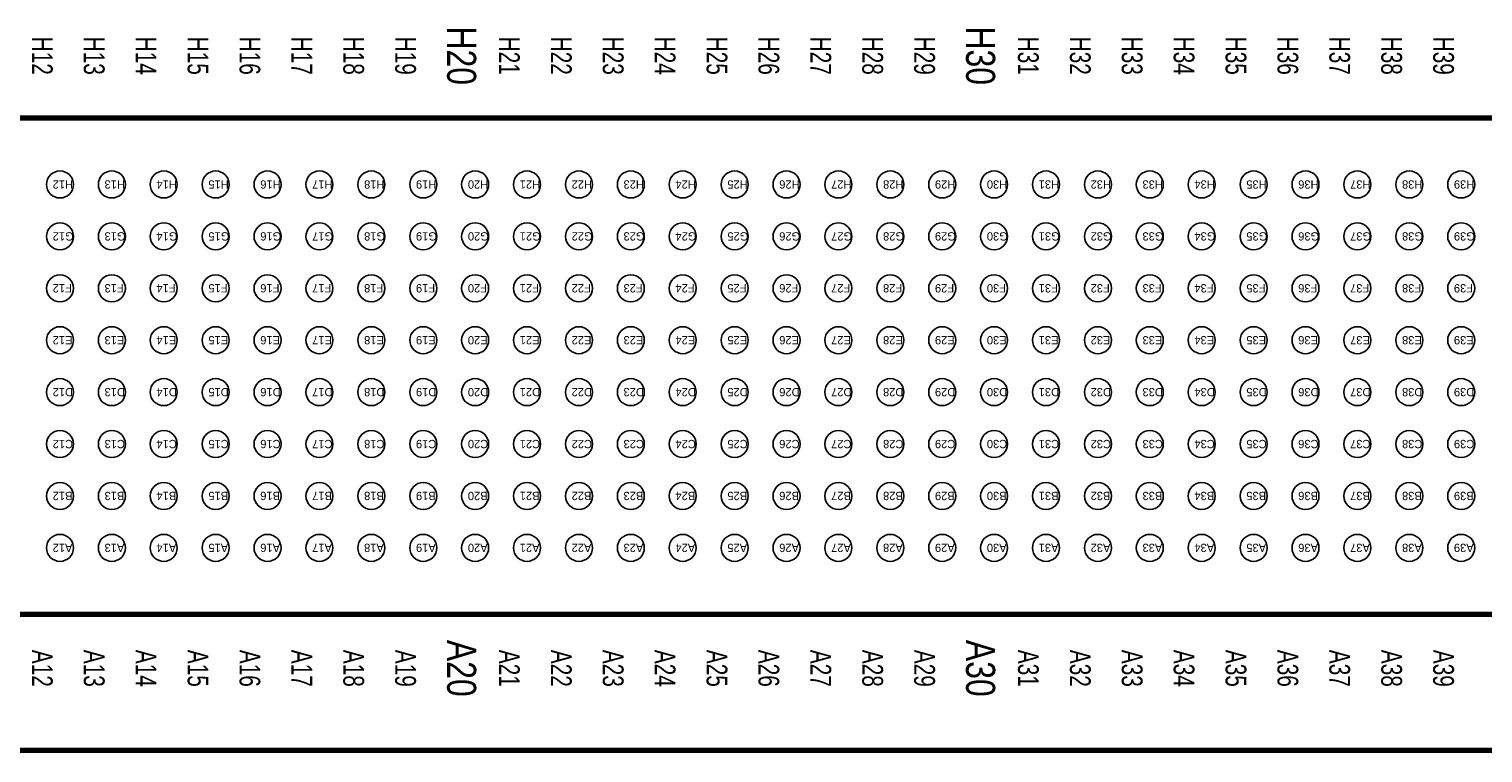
# Model space of a CAD drawing. Extents: x 0 to 180, y 0 to 69.
# Tile 3 of 15: x 27 to 62, y 0 to 18. Entities that reach past the tile are written whole.
import ezdxf
from ezdxf.enums import TextEntityAlignment as Align

# ---------------------------------------------------------------- set-up
doc = ezdxf.new("R2010")
doc.units = 0
for name, color, linetype in [('BG_OUTLINE', 254, 'CONTINUOUS'), ('PG_PIN_NUMBER', 231, 'CONTINUOUS'), ('PG_SILKSCREEN_TOP', 92, 'CONTINUOUS'), ('PIN_TOP', 150, 'CONTINUOUS')]:
    doc.layers.add(name, color=color, linetype=linetype)

msp = doc.modelspace()

# ---------------------------------------------------------------- linework, layer by layer
at = {"layer": 'BG_OUTLINE', "const_width": 0.127}
msp.add_lwpolyline([(0, 0), (96.999806, 0)], dxfattribs=at)
at = {"layer": 'PG_SILKSCREEN_TOP', "const_width": 0.127}
msp.add_lwpolyline([(78.741016, 11.647678), (78.741016, 3.327654), (10.261092, 3.327654), (10.261092, 8.637778), (9.371076, 8.637778), (9.371076, 10.157714), (10.261092, 10.157714), (10.261092, 15.467838), (78.741016, 15.467838), (78.741016, 13.247624)], dxfattribs=at)
at = {"layer": 'PIN_TOP'}
for centre in [(27.356054, 13.842746), (28.626054, 13.842746), (29.896054, 13.842746), (31.166054, 13.842746), (32.436054, 13.842746), (33.706054, 13.842746), (34.976054, 13.842746), (36.246054, 13.842746), (37.516054, 13.842746), (38.786054, 13.842746), (40.056054, 13.842746), (41.326054, 13.842746), (42.596054, 13.842746), (43.866054, 13.842746), (45.136054, 13.842746), (46.406054, 13.842746), (47.676054, 13.842746), (48.946054, 13.842746), (50.216054, 13.842746), (51.486054, 13.842746), (52.756054, 13.842746), (54.026054, 13.842746), (55.296054, 13.842746), (56.566054, 13.842746), (57.836054, 13.842746), (59.106054, 13.842746), (60.376054, 13.842746), (61.646054, 13.842746), (27.356054, 12.572746), (28.626054, 12.572746), (29.896054, 12.572746), (31.166054, 12.572746), (32.436054, 12.572746), (33.706054, 12.572746), (34.976054, 12.572746), (36.246054, 12.572746), (37.516054, 12.572746), (38.786054, 12.572746), (40.056054, 12.572746), (41.326054, 12.572746), (42.596054, 12.572746), (43.866054, 12.572746), (45.136054, 12.572746), (46.406054, 12.572746), (47.676054, 12.572746), (48.946054, 12.572746), (50.216054, 12.572746), (51.486054, 12.572746), (52.756054, 12.572746), (54.026054, 12.572746), (55.296054, 12.572746), (56.566054, 12.572746), (57.836054, 12.572746), (59.106054, 12.572746), (60.376054, 12.572746), (61.646054, 12.572746), (27.356054, 11.302746), (28.626054, 11.302746), (29.896054, 11.302746), (31.166054, 11.302746), (32.436054, 11.302746), (33.706054, 11.302746), (34.976054, 11.302746), (36.246054, 11.302746), (37.516054, 11.302746), (38.786054, 11.302746), (40.056054, 11.302746), (41.326054, 11.302746), (42.596054, 11.302746), (43.866054, 11.302746), (45.136054, 11.302746), (46.406054, 11.302746), (47.676054, 11.302746), (48.946054, 11.302746), (50.216054, 11.302746), (51.486054, 11.302746), (52.756054, 11.302746), (54.026054, 11.302746), (55.296054, 11.302746), (56.566054, 11.302746), (57.836054, 11.302746), (59.106054, 11.302746), (60.376054, 11.302746), (61.646054, 11.302746), (27.356054, 10.032746), (28.626054, 10.032746), (29.896054, 10.032746), (31.166054, 10.032746), (32.436054, 10.032746), (33.706054, 10.032746), (34.976054, 10.032746), (36.246054, 10.032746), (37.516054, 10.032746), (38.786054, 10.032746), (40.056054, 10.032746), (41.326054, 10.032746), (42.596054, 10.032746), (43.866054, 10.032746), (45.136054, 10.032746), (46.406054, 10.032746), (47.676054, 10.032746), (48.946054, 10.032746), (50.216054, 10.032746), (51.486054, 10.032746), (52.756054, 10.032746), (54.026054, 10.032746), (55.296054, 10.032746), (56.566054, 10.032746), (57.836054, 10.032746), (59.106054, 10.032746), (60.376054, 10.032746), (61.646054, 10.032746), (27.356054, 8.762746), (28.626054, 8.762746), (29.896054, 8.762746), (31.166054, 8.762746), (32.436054, 8.762746), (33.706054, 8.762746), (34.976054, 8.762746), (36.246054, 8.762746), (37.516054, 8.762746), (38.786054, 8.762746), (40.056054, 8.762746), (41.326054, 8.762746), (42.596054, 8.762746), (43.866054, 8.762746), (45.136054, 8.762746), (46.406054, 8.762746), (47.676054, 8.762746), (48.946054, 8.762746), (50.216054, 8.762746), (51.486054, 8.762746), (52.756054, 8.762746), (54.026054, 8.762746), (55.296054, 8.762746), (56.566054, 8.762746), (57.836054, 8.762746), (59.106054, 8.762746), (60.376054, 8.762746), (61.646054, 8.762746), (27.356054, 7.492746), (28.626054, 7.492746), (29.896054, 7.492746), (31.166054, 7.492746), (32.436054, 7.492746), (33.706054, 7.492746), (34.976054, 7.492746), (36.246054, 7.492746), (37.516054, 7.492746), (38.786054, 7.492746), (40.056054, 7.492746), (41.326054, 7.492746), (42.596054, 7.492746), (43.866054, 7.492746), (45.136054, 7.492746), (46.406054, 7.492746), (47.676054, 7.492746), (48.946054, 7.492746), (50.216054, 7.492746), (51.486054, 7.492746), (52.756054, 7.492746), (54.026054, 7.492746), (55.296054, 7.492746), (56.566054, 7.492746), (57.836054, 7.492746), (59.106054, 7.492746), (60.376054, 7.492746), (61.646054, 7.492746), (27.356054, 6.222746), (28.626054, 6.222746), (29.896054, 6.222746), (31.166054, 6.222746), (32.436054, 6.222746), (33.706054, 6.222746), (34.976054, 6.222746), (36.246054, 6.222746), (37.516054, 6.222746), (38.786054, 6.222746), (40.056054, 6.222746), (41.326054, 6.222746), (42.596054, 6.222746), (43.866054, 6.222746), (45.136054, 6.222746), (46.406054, 6.222746), (47.676054, 6.222746), (48.946054, 6.222746), (50.216054, 6.222746), (51.486054, 6.222746), (52.756054, 6.222746), (54.026054, 6.222746), (55.296054, 6.222746), (56.566054, 6.222746), (57.836054, 6.222746), (59.106054, 6.222746), (60.376054, 6.222746), (61.646054, 6.222746), (27.356054, 4.952746), (28.626054, 4.952746), (29.896054, 4.952746), (31.166054, 4.952746), (32.436054, 4.952746), (33.706054, 4.952746), (34.976054, 4.952746), (36.246054, 4.952746), (37.516054, 4.952746), (38.786054, 4.952746), (40.056054, 4.952746), (41.326054, 4.952746), (42.596054, 4.952746), (43.866054, 4.952746), (45.136054, 4.952746), (46.406054, 4.952746), (47.676054, 4.952746), (48.946054, 4.952746), (50.216054, 4.952746), (51.486054, 4.952746), (52.756054, 4.952746), (54.026054, 4.952746), (55.296054, 4.952746), (56.566054, 4.952746), (57.836054, 4.952746), (59.106054, 4.952746), (60.376054, 4.952746), (61.646054, 4.952746)]:
    msp.add_circle(centre, 0.3302, dxfattribs=at)

# ---------------------------------------------------------------- texts
at = {"layer": 'PG_PIN_NUMBER'}
for s, p in [('H12', (27.178254, 13.944346)), ('H13', (28.448254, 13.944346)), ('H14', (29.718254, 13.944346)), ('H15', (30.988254, 13.944346)), ('H16', (32.258254, 13.944346)), ('H17', (33.528254, 13.944346)), ('H18', (34.798254, 13.944346)), ('H19', (36.068254, 13.944346)), ('H20', (37.338254, 13.944346)), ('H21', (38.608254, 13.944346)), ('H22', (39.878254, 13.944346)), ('H23', (41.148254, 13.944346)), ('H24', (42.418254, 13.944346)), ('H25', (43.688254, 13.944346)), ('H26', (44.958254, 13.944346)), ('H27', (46.228254, 13.944346)), ('H28', (47.498254, 13.944346)), ('H29', (48.768254, 13.944346)), ('H30', (50.038254, 13.944346)), ('H31', (51.308254, 13.944346)), ('H32', (52.578254, 13.944346)), ('H33', (53.848254, 13.944346)), ('H34', (55.118254, 13.944346)), ('H35', (56.388254, 13.944346)), ('H36', (57.658254, 13.944346)), ('H37', (58.928254, 13.944346)), ('H38', (60.198254, 13.944346)), ('H39', (61.468254, 13.944346)), ('G12', (27.178254, 12.674346)), ('G13', (28.448254, 12.674346)), ('G14', (29.718254, 12.674346)), ('G15', (30.988254, 12.674346)), ('G16', (32.258254, 12.674346)), ('G17', (33.528254, 12.674346)), ('G18', (34.798254, 12.674346)), ('G19', (36.068254, 12.674346)), ('G20', (37.338254, 12.674346)), ('G21', (38.608254, 12.674346)), ('G22', (39.878254, 12.674346)), ('G23', (41.148254, 12.674346)), ('G24', (42.418254, 12.674346)), ('G25', (43.688254, 12.674346)), ('G26', (44.958254, 12.674346)), ('G27', (46.228254, 12.674346)), ('G28', (47.498254, 12.674346)), ('G29', (48.768254, 12.674346)), ('G30', (50.038254, 12.674346)), ('G31', (51.308254, 12.674346)), ('G32', (52.578254, 12.674346)), ('G33', (53.848254, 12.674346)), ('G34', (55.118254, 12.674346)), ('G35', (56.388254, 12.674346)), ('G36', (57.658254, 12.674346)), ('G37', (58.928254, 12.674346)), ('G38', (60.198254, 12.674346)), ('G39', (61.468254, 12.674346)), ('F12', (27.178254, 11.404346)), ('F13', (28.448254, 11.404346)), ('F14', (29.718254, 11.404346)), ('F15', (30.988254, 11.404346)), ('F16', (32.258254, 11.404346)), ('F17', (33.528254, 11.404346)), ('F18', (34.798254, 11.404346)), ('F19', (36.068254, 11.404346)), ('F20', (37.338254, 11.404346)), ('F21', (38.608254, 11.404346)), ('F22', (39.878254, 11.404346)), ('F23', (41.148254, 11.404346)), ('F24', (42.418254, 11.404346)), ('F25', (43.688254, 11.404346)), ('F26', (44.958254, 11.404346)), ('F27', (46.228254, 11.404346)), ('F28', (47.498254, 11.404346)), ('F29', (48.768254, 11.404346)), ('F30', (50.038254, 11.404346)), ('F31', (51.308254, 11.404346)), ('F32', (52.578254, 11.404346)), ('F33', (53.848254, 11.404346)), ('F34', (55.118254, 11.404346)), ('F35', (56.388254, 11.404346)), ('F36', (57.658254, 11.404346)), ('F37', (58.928254, 11.404346)), ('F38', (60.198254, 11.404346)), ('F39', (61.468254, 11.404346)), ('E12', (27.178254, 10.134346)), ('E13', (28.448254, 10.134346)), ('E14', (29.718254, 10.134346)), ('E15', (30.988254, 10.134346)), ('E16', (32.258254, 10.134346)), ('E17', (33.528254, 10.134346)), ('E18', (34.798254, 10.134346)), ('E19', (36.068254, 10.134346)), ('E20', (37.338254, 10.134346)), ('E21', (38.608254, 10.134346)), ('E22', (39.878254, 10.134346)), ('E23', (41.148254, 10.134346)), ('E24', (42.418254, 10.134346)), ('E25', (43.688254, 10.134346)), ('E26', (44.958254, 10.134346)), ('E27', (46.228254, 10.134346)), ('E28', (47.498254, 10.134346)), ('E29', (48.768254, 10.134346)), ('E30', (50.038254, 10.134346)), ('E31', (51.308254, 10.134346)), ('E32', (52.578254, 10.134346)), ('E33', (53.848254, 10.134346)), ('E34', (55.118254, 10.134346)), ('E35', (56.388254, 10.134346)), ('E36', (57.658254, 10.134346)), ('E37', (58.928254, 10.134346)), ('E38', (60.198254, 10.134346)), ('E39', (61.468254, 10.134346)), ('D12', (27.178254, 8.864346)), ('D13', (28.448254, 8.864346)), ('D14', (29.718254, 8.864346)), ('D15', (30.988254, 8.864346)), ('D16', (32.258254, 8.864346)), ('D17', (33.528254, 8.864346)), ('D18', (34.798254, 8.864346)), ('D19', (36.068254, 8.864346)), ('D20', (37.338254, 8.864346)), ('D21', (38.608254, 8.864346)), ('D22', (39.878254, 8.864346)), ('D23', (41.148254, 8.864346)), ('D24', (42.418254, 8.864346)), ('D25', (43.688254, 8.864346)), ('D26', (44.958254, 8.864346)), ('D27', (46.228254, 8.864346)), ('D28', (47.498254, 8.864346)), ('D29', (48.768254, 8.864346)), ('D30', (50.038254, 8.864346)), ('D31', (51.308254, 8.864346)), ('D32', (52.578254, 8.864346)), ('D33', (53.848254, 8.864346)), ('D34', (55.118254, 8.864346)), ('D35', (56.388254, 8.864346)), ('D36', (57.658254, 8.864346)), ('D37', (58.928254, 8.864346)), ('D38', (60.198254, 8.864346)), ('D39', (61.468254, 8.864346)), ('C12', (27.178254, 7.594346)), ('C13', (28.448254, 7.594346)), ('C14', (29.718254, 7.594346)), ('C15', (30.988254, 7.594346)), ('C16', (32.258254, 7.594346)), ('C17', (33.528254, 7.594346)), ('C18', (34.798254, 7.594346)), ('C19', (36.068254, 7.594346)), ('C20', (37.338254, 7.594346)), ('C21', (38.608254, 7.594346)), ('C22', (39.878254, 7.594346)), ('C23', (41.148254, 7.594346)), ('C24', (42.418254, 7.594346)), ('C25', (43.688254, 7.594346)), ('C26', (44.958254, 7.594346)), ('C27', (46.228254, 7.594346)), ('C28', (47.498254, 7.594346)), ('C29', (48.768254, 7.594346)), ('C30', (50.038254, 7.594346)), ('C31', (51.308254, 7.594346)), ('C32', (52.578254, 7.594346)), ('C33', (53.848254, 7.594346)), ('C34', (55.118254, 7.594346)), ('C35', (56.388254, 7.594346)), ('C36', (57.658254, 7.594346)), ('C37', (58.928254, 7.594346)), ('C38', (60.198254, 7.594346)), ('C39', (61.468254, 7.594346)), ('B12', (27.178254, 6.324346)), ('B13', (28.448254, 6.324346)), ('B14', (29.718254, 6.324346)), ('B15', (30.988254, 6.324346)), ('B16', (32.258254, 6.324346)), ('B17', (33.528254, 6.324346)), ('B18', (34.798254, 6.324346)), ('B19', (36.068254, 6.324346)), ('B20', (37.338254, 6.324346)), ('B21', (38.608254, 6.324346)), ('B22', (39.878254, 6.324346)), ('B23', (41.148254, 6.324346)), ('B24', (42.418254, 6.324346)), ('B25', (43.688254, 6.324346)), ('B26', (44.958254, 6.324346)), ('B27', (46.228254, 6.324346)), ('B28', (47.498254, 6.324346)), ('B29', (48.768254, 6.324346)), ('B30', (50.038254, 6.324346)), ('B31', (51.308254, 6.324346)), ('B32', (52.578254, 6.324346)), ('B33', (53.848254, 6.324346)), ('B34', (55.118254, 6.324346)), ('B35', (56.388254, 6.324346)), ('B36', (57.658254, 6.324346)), ('B37', (58.928254, 6.324346)), ('B38', (60.198254, 6.324346)), ('B39', (61.468254, 6.324346)), ('A12', (27.178254, 5.054346)), ('A13', (28.448254, 5.054346)), ('A14', (29.718254, 5.054346)), ('A15', (30.988254, 5.054346)), ('A16', (32.258254, 5.054346)), ('A17', (33.528254, 5.054346)), ('A18', (34.798254, 5.054346)), ('A19', (36.068254, 5.054346)), ('A20', (37.338254, 5.054346)), ('A21', (38.608254, 5.054346)), ('A22', (39.878254, 5.054346)), ('A23', (41.148254, 5.054346)), ('A24', (42.418254, 5.054346)), ('A25', (43.688254, 5.054346)), ('A26', (44.958254, 5.054346)), ('A27', (46.228254, 5.054346)), ('A28', (47.498254, 5.054346)), ('A29', (48.768254, 5.054346)), ('A30', (50.038254, 5.054346)), ('A31', (51.308254, 5.054346)), ('A32', (52.578254, 5.054346)), ('A33', (53.848254, 5.054346)), ('A34', (55.118254, 5.054346)), ('A35', (56.388254, 5.054346)), ('A36', (57.658254, 5.054346)), ('A37', (58.928254, 5.054346)), ('A38', (60.198254, 5.054346)), ('A39', (61.468254, 5.054346))]:
    msp.add_text(s, height=0.2032, rotation=180, dxfattribs=at).set_placement(p, align=Align.RIGHT)
at = {"layer": 'PG_SILKSCREEN_TOP'}
for s, height, width, p in [('H20', 0.7112, 0.821429, (36.830254, 16.992346)), ('H30', 0.7112, 0.821429, (49.530254, 16.992346)), ('H12', 0.508, 0.75, (26.670254, 16.992346)), ('H13', 0.508, 0.75, (27.940254, 16.992346)), ('H14', 0.508, 0.75, (29.210254, 16.992346)), ('H15', 0.508, 0.75, (30.480254, 16.992346)), ('H16', 0.508, 0.75, (31.750254, 16.992346)), ('H17', 0.508, 0.75, (33.020254, 16.992346)), ('H18', 0.508, 0.75, (34.290254, 16.992346)), ('H19', 0.508, 0.75, (35.560254, 16.992346)), ('H21', 0.508, 0.75, (38.100254, 16.992346)), ('H22', 0.508, 0.75, (39.370254, 16.992346)), ('H23', 0.508, 0.75, (40.640254, 16.992346)), ('H24', 0.508, 0.75, (41.910254, 16.992346)), ('H25', 0.508, 0.75, (43.180254, 16.992346)), ('H26', 0.508, 0.75, (44.450254, 16.992346)), ('H27', 0.508, 0.75, (45.720254, 16.992346)), ('H28', 0.508, 0.75, (46.990254, 16.992346)), ('H29', 0.508, 0.75, (48.260254, 16.992346)), ('H31', 0.508, 0.75, (50.800254, 16.992346)), ('H32', 0.508, 0.75, (52.070254, 16.992346)), ('H33', 0.508, 0.75, (53.340254, 16.992346)), ('H34', 0.508, 0.75, (54.610254, 16.992346)), ('H35', 0.508, 0.75, (55.880254, 16.992346)), ('H36', 0.508, 0.75, (57.150254, 16.992346)), ('H37', 0.508, 0.75, (58.420254, 16.992346)), ('H38', 0.508, 0.75, (59.690254, 16.992346)), ('H39', 0.508, 0.75, (60.960254, 16.992346)), ('A20', 0.7112, 0.821429, (36.830254, 2.006346)), ('A30', 0.7112, 0.821429, (49.530254, 2.006346)), ('A12', 0.508, 0.75, (26.670254, 2.006346)), ('A13', 0.508, 0.75, (27.940254, 2.006346)), ('A14', 0.508, 0.75, (29.210254, 2.006346)), ('A15', 0.508, 0.75, (30.480254, 2.006346)), ('A16', 0.508, 0.75, (31.750254, 2.006346)), ('A17', 0.508, 0.75, (33.020254, 2.006346)), ('A18', 0.508, 0.75, (34.290254, 2.006346)), ('A19', 0.508, 0.75, (35.560254, 2.006346)), ('A21', 0.508, 0.75, (38.100254, 2.006346)), ('A22', 0.508, 0.75, (39.370254, 2.006346)), ('A23', 0.508, 0.75, (40.640254, 2.006346)), ('A24', 0.508, 0.75, (41.910254, 2.006346)), ('A25', 0.508, 0.75, (43.180254, 2.006346)), ('A26', 0.508, 0.75, (44.450254, 2.006346)), ('A27', 0.508, 0.75, (45.720254, 2.006346)), ('A28', 0.508, 0.75, (46.990254, 2.006346)), ('A29', 0.508, 0.75, (48.260254, 2.006346)), ('A31', 0.508, 0.75, (50.800254, 2.006346)), ('A32', 0.508, 0.75, (52.070254, 2.006346)), ('A33', 0.508, 0.75, (53.340254, 2.006346)), ('A34', 0.508, 0.75, (54.610254, 2.006346)), ('A35', 0.508, 0.75, (55.880254, 2.006346)), ('A36', 0.508, 0.75, (57.150254, 2.006346)), ('A37', 0.508, 0.75, (58.420254, 2.006346)), ('A38', 0.508, 0.75, (59.690254, 2.006346)), ('A39', 0.508, 0.75, (60.960254, 2.006346))]:
    msp.add_text(s, height=height, rotation=270, dxfattribs=dict(at, width=width)).set_placement(p, align=Align.CENTER)

doc.saveas('drawing.dxf')
